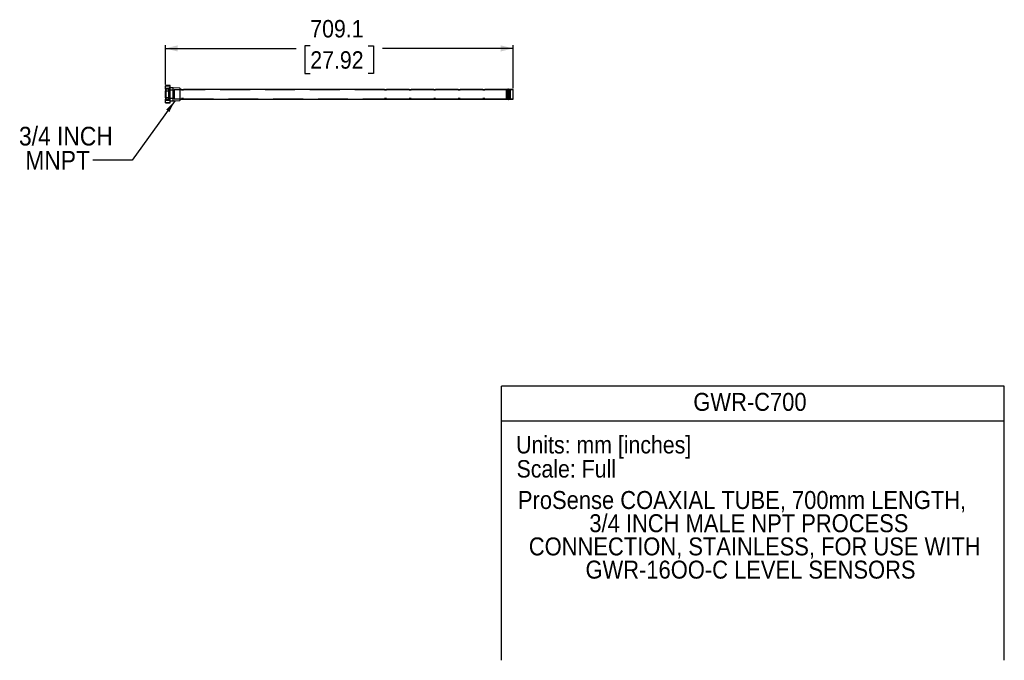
# Model space of a CAD drawing. Header units: millimetres. Extents: x 74 to 4064, y 0 to 1305.
# Tile 2 of 2: x 2056 to 4064, y 0 to 1305. Entities that reach past the tile are written whole.
import ezdxf
from ezdxf.enums import TextEntityAlignment as Align

# ---------------------------------------------------------------- set-up
doc = ezdxf.new("R2010")
doc.units = ezdxf.units.MM
doc.header["$LTSCALE"] = 2
doc.linetypes.add('SLD-Dashed', pattern=[45.72, 30.48, -15.24])
doc.linetypes.add('SLD-Solid', pattern=[0])
doc.layers.add('DIMENSIONS', color=140, linetype='SLD-Solid', lineweight=25)
doc.layers.add('TEXT', color=140, linetype='SLD-Solid', lineweight=25)
doc.layers.add('HIDDEN', color=102, linetype='SLD-Dashed')
doc.layers.add('SLD-DEFPOINTS', color=7, linetype='Continuous', plot=False)
doc.layers.get('SLD-DEFPOINTS').off()
doc.styles.add('SLDTEXTSTYLE0', font='GOTHIC.TTF', dxfattribs={"width": 0.913})
doc.styles.get("Standard").update_dxf_attribs({"font": 'GOTHIC.TTF'})
doc.dimstyles.new('SLDDIMSTYLE3', dxfattribs={"dimtxt": 35.56, "dimasz": 25.4, "dimexe": 0, "dimexo": 0.0625, "dimgap": 8.89, "dimtad": 0, "dimtih": 1, "dimtoh": 1, "dimdec": 1, "dimrnd": 1e-09, "dimzin": 12, "dimdsep": 46, "dimtxsty": 'SLDTEXTSTYLE0', "dimsah": 1, "dimcen": 0.09, "dimadec": 0, "dimazin": 3, "dimtfac": 1, "dimtdec": 1, "dimtofl": 0, "dimtmove": 0, "dimatfit": 3, "dimfxl": 0, "dimfrac": 2, "dimtolj": 1, "dimtzin": 12, "dimarcsym": 0})
doc.dimstyles.new('SLDDIMSTYLE4', dxfattribs={"dimtxt": 0.18, "dimasz": 25.4, "dimexe": 0, "dimexo": 0.0625, "dimgap": 0, "dimtad": 0, "dimtih": 1, "dimtoh": 1, "dimdec": 0, "dimrnd": 1e-09, "dimzin": 0, "dimdsep": 46, "dimtxsty": 'Standard', "dimsah": 1, "dimcen": 0.09, "dimadec": 0, "dimazin": 0, "dimtfac": 25.4, "dimtdec": 0, "dimtofl": 0, "dimtmove": 0, "dimatfit": 3, "dimfxl": 0, "dimfrac": 2, "dimtolj": 1, "dimtzin": 0, "dimarcsym": 0})

# ---------------------------------------------------------------- blocks, each defined once
blk = doc.blocks.new('Block1')
at = {"color": 140, "linetype": 'SLD-Solid', "lineweight": 18}
blk.add_line((4064, 0), (3038.8, 0), dxfattribs=at)
at = {"layer": 'TEXT'}
for p, q in [((4064, 558.8), (3038.8, 558.8)), ((3038.8, 0), (3038.8, 558.8)), ((4064, 0), (4064, 558.8)), ((3038.8, 487.7), (4064, 487.7))]:
    blk.add_line(p, q, dxfattribs=at)
at = {"layer": 'TEXT', "char_height": 35.56, "attachment_point": 1, "style": 'SLDTEXTSTYLE0'}
for s, insert in [('Units: mm [inches]', (3068.6, 457.1)), ('Scale: Full', (3069.6, 408))]:
    blk.add_mtext(s, dxfattribs=dict(at, insert=insert))
at = {"layer": 'TEXT', "color": 140, "style": 'SLDTEXTSTYLE0', "width": 0.913}
for tag, p in [('AUTOATTR1', (3429.9, 497.4)), ('AUTOATTR0_0', (3072.3, 297.4)), ('AUTOATTR0_1', (3217.9, 250.1)), ('AUTOATTR0_2', (3094.5, 202.8)), ('AUTOATTR0_3', (3210.1, 155.5))]:
    blk.add_attdef(tag, text='', height=36.6, dxfattribs=at).set_placement(p, align=Align.BOTTOM_LEFT)
blk = doc.blocks.new('_D_3')
at = {"layer": 'DIMENSIONS'}
for p, q in [((2353.4, 1173.5), (2353.4, 1253.3)), ((2353.4, 1247), (2620, 1247)), ((2648.9, 1252.2), (2638, 1252.2)), ((2638, 1252.2), (2638, 1195.8)), ((2767.1, 1252.2), (2777.9, 1252.2)), ((2777.9, 1252.2), (2777.9, 1195.8)), ((3062.5, 1247), (2796, 1247)), ((3062.5, 1166.1), (3062.5, 1253.3)), ((2638, 1195.8), (2648.9, 1195.8)), ((2777.9, 1195.8), (2767.1, 1195.8))]:
    blk.add_line(p, q, dxfattribs=at)
for points in [[(2353.4, 1247), (2378.8, 1240.6), (2378.8, 1253.3)], [(3062.5, 1247), (3037.1, 1253.3), (3037.1, 1240.6)]]:
    blk.add_solid(points, dxfattribs=at)
at = {"layer": 'DIMENSIONS', "char_height": 35.56, "attachment_point": 1, "style": 'SLDTEXTSTYLE0'}
for s, insert in [('709.1', (2648.9, 1304.9)), ('27.92', (2648.9, 1241.2))]:
    blk.add_mtext(s, dxfattribs=dict(at, insert=insert))
blk = doc.blocks.new('SW_NOTE_1')
at = {"layer": 'TEXT', "color": 0, "char_height": 38.1, "attachment_point": 1, "style": 'SLDTEXTSTYLE0'}
for s, insert in [('3/4 INCH', (-150.8, 68.3)), (' MNPT', (-150.8, 19))]:
    blk.add_mtext(s, dxfattribs=dict(at, insert=insert))

msp = doc.modelspace()

# ---------------------------------------------------------------- linework, layer by layer
for p, q in [((2363.43, 1171.06), (2353.43, 1171.06)), ((2353.43, 1171.06), (2353.43, 1170.96)), ((2353.43, 1170.96), (2363.43, 1170.96)), ((2353.43, 1163.87), (2353.43, 1170.96)), ((2363.43, 1170.96), (2363.43, 1171.06)), ((2363.43, 1163.87), (2363.43, 1170.96)), ((2369.63, 1166.94), (2363.43, 1166.94)), ((2369.63, 1140.19), (2369.63, 1166.94)), ((2382.65, 1166.29), (2369.63, 1166.7)), ((2383.43, 1165.51), (2382.65, 1166.29)), ((2382.65, 1166.29), (2382.65, 1140.83)), ((2383.43, 1141.62), (2383.43, 1165.51)), ((2363.43, 1163.87), (2353.43, 1163.87)), ((2353.43, 1163.87), (2353.43, 1160.65)), ((2353.43, 1146.47), (2353.43, 1160.65)), ((2353.43, 1160.65), (2363.43, 1160.65)), ((2363.43, 1146.47), (2353.43, 1146.47)), ((2353.43, 1146.47), (2353.43, 1143.25)), ((2363.43, 1160.65), (2363.43, 1163.87)), ((2363.43, 1146.47), (2363.43, 1160.65)), ((2363.43, 1143.25), (2363.43, 1146.47)), ((2386.54, 1163.56), (2383.43, 1163.56)), ((2800.54, 1163.56), (2390.52, 1163.56)), ((2850.54, 1163.56), (2804.52, 1163.56)), ((2900.54, 1163.56), (2854.52, 1163.56)), ((2950.54, 1163.56), (2904.52, 1163.56)), ((3000.54, 1163.56), (2954.52, 1163.56)), ((3050.55, 1163.56), (3004.52, 1163.56)), ((3052.03, 1163.85), (3052.03, 1163.8)), ((3052.03, 1163.8), (3052.03, 1143.32)), ((3053.03, 1163.8), (3053.03, 1163.85)), ((3053.03, 1143.32), (3053.03, 1163.8)), ((3062.53, 1163.56), (3054.51, 1163.56)), ((3062.53, 1143.56), (3062.53, 1163.56)), ((2353.43, 1143.25), (2363.43, 1143.25)), ((2353.43, 1136.16), (2353.43, 1143.25)), ((2363.43, 1136.16), (2353.43, 1136.16)), ((2353.43, 1136.16), (2353.43, 1136.06)), ((2353.43, 1136.06), (2363.43, 1136.06)), ((2363.43, 1136.16), (2363.43, 1143.25)), ((2363.43, 1140.19), (2369.63, 1140.19)), ((2363.43, 1136.06), (2363.43, 1136.16)), ((2369.63, 1140.43), (2382.65, 1140.83)), ((2382.65, 1140.83), (2383.43, 1141.62)), ((2383.43, 1143.56), (2386.56, 1143.56)), ((2390.52, 1143.56), (2800.56, 1143.56)), ((2804.52, 1143.56), (2850.56, 1143.56)), ((2854.52, 1143.56), (2900.56, 1143.56)), ((2904.52, 1143.56), (2950.56, 1143.56)), ((2954.52, 1143.56), (3000.56, 1143.56)), ((3004.52, 1143.56), (3050.56, 1143.56)), ((3052.03, 1143.32), (3052.03, 1143.28)), ((3053.03, 1143.28), (3053.03, 1143.32)), ((3054.52, 1143.56), (3062.53, 1143.56))]:
    msp.add_line(p, q)
for centre, radius, start, end in [((2388.53, 1173.46), 10.09, 258.58641, 281.31914), ((2802.53, 1173.46), 10.09, 258.58567, 281.31988), ((2852.53, 1173.46), 10.1, 258.58847, 281.31708), ((2902.53, 1173.45), 10.09, 258.58266, 281.32288), ((2952.53, 1173.46), 10.1, 258.58859, 281.31696), ((3002.53, 1173.46), 10.1, 258.58859, 281.31696), ((3052.53, 1163.85), 0.5, 0, 180), ((3052.53, 1163.8), 0.496, 89.56268, 179.56159), ((3052.54, 1163.8), 0.496, 0.44818, 90.43437), ((3052.53, 1143.32), 0.496, 180.43841, 270.43732), ((3052.53, 1143.28), 0.5, 180, 0), ((3052.54, 1143.32), 0.496, 269.56563, 359.55182)]:
    msp.add_arc(centre, radius, start, end)
for points, knots in [([(3052.23, 1163.36), (3052.02, 1163.38), (3051.58, 1163.4), (3051.04, 1163.47), (3050.68, 1163.53), (3050.51, 1163.57), (3050.55, 1163.56), (3050.55, 1163.56)], [0, 0, 0, 0, 0.2359164, 0.4717085, 0.7102739, 0.9483077, 1, 1, 1, 1]), ([(3054.51, 1163.56), (3054.51, 1163.56), (3054.54, 1163.56), (3054.35, 1163.52), (3053.96, 1163.46), (3053.43, 1163.39), (3053.02, 1163.37), (3052.83, 1163.36)], [0, 0, 0, 0, 0.0942971, 0.3267011, 0.5610046, 0.7993012, 1, 1, 1, 1]), ([(2386.56, 1143.57), (2386.56, 1143.57), (2386.54, 1143.56), (2386.74, 1143.6), (2387.15, 1143.67), (2387.72, 1143.74), (2388.38, 1143.77), (2389.06, 1143.76), (2389.67, 1143.7), (2390.16, 1143.63), (2390.48, 1143.57), (2390.51, 1143.57), (2390.52, 1143.56)], [0, 0, 0, 0, 0.0499293, 0.155067, 0.2612094, 0.3691154, 0.4768363, 0.5826174, 0.6877624, 0.7945291, 0.9026735, 1, 1, 1, 1]), ([(2800.56, 1143.57), (2800.56, 1143.57), (2800.54, 1143.56), (2800.74, 1143.6), (2801.15, 1143.67), (2801.72, 1143.74), (2802.38, 1143.77), (2803.06, 1143.76), (2803.67, 1143.7), (2804.16, 1143.63), (2804.48, 1143.57), (2804.51, 1143.57), (2804.52, 1143.56)], [0, 0, 0, 0, 0.04992919, 0.15506687, 0.26121092, 0.36911364, 0.47683763, 0.58261613, 0.68776103, 0.79452874, 0.90267368, 1, 1, 1, 1]), ([(2850.56, 1143.57), (2850.56, 1143.57), (2850.54, 1143.56), (2850.74, 1143.6), (2851.15, 1143.67), (2851.72, 1143.74), (2852.38, 1143.77), (2853.06, 1143.76), (2853.67, 1143.7), (2854.16, 1143.63), (2854.48, 1143.57), (2854.51, 1143.57), (2854.52, 1143.56)], [0, 0, 0, 0, 0.0499292, 0.155067, 0.2612083, 0.3691151, 0.4768346, 0.5826179, 0.6877629, 0.7945307, 0.9026736, 1, 1, 1, 1]), ([(2900.56, 1143.57), (2900.56, 1143.57), (2900.54, 1143.56), (2900.74, 1143.6), (2901.15, 1143.67), (2901.72, 1143.74), (2902.38, 1143.77), (2903.06, 1143.76), (2903.67, 1143.7), (2904.16, 1143.63), (2904.48, 1143.57), (2904.51, 1143.57), (2904.52, 1143.56)], [0, 0, 0, 0, 0.04992929, 0.15506729, 0.2612059, 0.36911291, 0.47683261, 0.58261616, 0.6877657, 0.79453029, 0.90267338, 1, 1, 1, 1]), ([(2950.56, 1143.57), (2950.56, 1143.57), (2950.54, 1143.56), (2950.74, 1143.6), (2951.15, 1143.67), (2951.72, 1143.74), (2952.38, 1143.77), (2953.06, 1143.76), (2953.67, 1143.7), (2954.16, 1143.63), (2954.48, 1143.57), (2954.51, 1143.57), (2954.52, 1143.56)], [0, 0, 0, 0, 0.04992929, 0.15506729, 0.2612059, 0.36911291, 0.47683261, 0.58261616, 0.6877657, 0.79453029, 0.90267338, 1, 1, 1, 1]), ([(3000.56, 1143.57), (3000.56, 1143.57), (3000.54, 1143.56), (3000.74, 1143.6), (3001.15, 1143.67), (3001.72, 1143.74), (3002.38, 1143.77), (3003.06, 1143.76), (3003.67, 1143.7), (3004.16, 1143.63), (3004.48, 1143.57), (3004.51, 1143.57), (3004.52, 1143.56)], [0, 0, 0, 0, 0.0499292, 0.1550668, 0.2612107, 0.3691173, 0.4768365, 0.5826196, 0.6877601, 0.7945311, 0.9026738, 1, 1, 1, 1]), ([(3050.56, 1143.57), (3050.55, 1143.57), (3050.53, 1143.56), (3050.72, 1143.6), (3051.11, 1143.66), (3051.64, 1143.73), (3052.05, 1143.75), (3052.23, 1143.76)], [0, 0, 0, 0, 0.0942977, 0.3266969, 0.5610019, 0.7993, 1, 1, 1, 1]), ([(3052.83, 1143.76), (3053.05, 1143.75), (3053.49, 1143.73), (3054.03, 1143.65), (3054.39, 1143.59), (3054.55, 1143.56), (3054.52, 1143.56), (3054.52, 1143.57)], [0, 0, 0, 0, 0.2359154, 0.4717063, 0.7102823, 0.9483099, 1, 1, 1, 1])]:
    msp.add_open_spline(points, degree=3, knots=knots)
at = {"layer": 'HIDDEN'}
for p, q in [((2354.44, 1165.62), (2353.43, 1166.62)), ((2354.44, 1165.62), (2354.44, 1141.5)), ((2360.03, 1165.62), (2354.44, 1165.62)), ((2361.78, 1166.63), (2360.03, 1165.62)), ((2360.03, 1165.62), (2360.03, 1141.5)), ((2361.78, 1166.63), (2361.78, 1140.49)), ((2362.53, 1140.92), (2362.53, 1166.2)), ((2371.53, 1161.81), (2362.53, 1161.81)), ((2362.53, 1145.31), (2371.53, 1145.31)), ((2371.53, 1162.56), (2371.53, 1144.56)), ((2386.54, 1162.56), (2371.53, 1162.56)), ((2371.53, 1144.56), (2386.54, 1144.56)), ((2386.53, 1163.56), (2386.53, 1162.56)), ((2386.53, 1144.56), (2386.53, 1143.56)), ((2800.54, 1162.56), (2390.51, 1162.56)), ((2390.51, 1144.56), (2800.54, 1144.56)), ((2390.53, 1162.56), (2390.53, 1163.56)), ((2390.53, 1143.56), (2390.53, 1144.57)), ((2800.53, 1163.56), (2800.53, 1162.56)), ((2800.53, 1144.56), (2800.53, 1143.56)), ((2850.54, 1162.56), (2804.51, 1162.56)), ((2804.51, 1144.56), (2850.54, 1144.56)), ((2804.53, 1162.56), (2804.53, 1163.56)), ((2804.53, 1143.56), (2804.53, 1144.57)), ((2850.53, 1163.56), (2850.53, 1162.56)), ((2850.53, 1144.56), (2850.53, 1143.56)), ((2900.54, 1162.56), (2854.51, 1162.56)), ((2854.51, 1144.56), (2900.54, 1144.56)), ((2854.53, 1162.56), (2854.53, 1163.56)), ((2854.53, 1143.56), (2854.53, 1144.57)), ((2900.53, 1163.56), (2900.53, 1162.56)), ((2900.53, 1144.56), (2900.53, 1143.56)), ((2950.54, 1162.56), (2904.51, 1162.56)), ((2904.51, 1144.56), (2950.54, 1144.56)), ((2904.53, 1162.56), (2904.53, 1163.56)), ((2904.53, 1143.56), (2904.53, 1144.57)), ((2950.53, 1163.56), (2950.53, 1162.56)), ((2950.53, 1144.56), (2950.53, 1143.56)), ((3000.54, 1162.56), (2954.51, 1162.56)), ((2954.51, 1144.56), (3000.54, 1144.56)), ((2954.53, 1162.56), (2954.53, 1163.56)), ((2954.53, 1143.56), (2954.53, 1144.57)), ((3000.53, 1163.56), (3000.53, 1162.56)), ((3000.53, 1144.56), (3000.53, 1143.56)), ((3048.78, 1162.56), (3004.51, 1162.56)), ((3004.51, 1144.56), (3048.78, 1144.56)), ((3004.53, 1162.56), (3004.53, 1163.56)), ((3004.53, 1143.56), (3004.53, 1144.57)), ((3048.78, 1144.56), (3048.78, 1162.56)), ((3049.38, 1161.03), (3048.78, 1162.06)), ((3048.78, 1145.06), (3049.38, 1146.1)), ((3051.96, 1161.06), (3049.36, 1161.06)), ((3049.36, 1160.74), (3049.36, 1161.01)), ((3051.96, 1160.74), (3049.36, 1160.74)), ((3051.96, 1160.62), (3049.36, 1160.62)), ((3051.96, 1156.11), (3049.36, 1156.11)), ((3051.96, 1155.74), (3049.36, 1155.74)), ((3051.96, 1151.39), (3049.36, 1151.39)), ((3051.96, 1151.02), (3049.36, 1151.02)), ((3051.96, 1146.51), (3049.36, 1146.51)), ((3051.96, 1146.38), (3049.36, 1146.38)), ((3049.36, 1146.06), (3051.96, 1146.06)), ((3055.14, 1157.36), (3049.93, 1157.36)), ((3049.93, 1149.76), (3055.14, 1149.76)), ((3055.12, 1157.36), (3049.94, 1157.36)), ((3049.94, 1149.76), (3055.12, 1149.76)), ((3050.53, 1163.56), (3050.53, 1162.56)), ((3051.96, 1162.56), (3050.53, 1162.56)), ((3050.53, 1144.57), (3050.53, 1143.56)), ((3050.53, 1144.56), (3051.96, 1144.56)), ((3051.35, 1156.98), (3051.35, 1155.77)), ((3051.35, 1156.98), (3053.72, 1156.98)), ((3053.72, 1156.96), (3051.35, 1156.96)), ((3053.72, 1155.77), (3051.35, 1155.77)), ((3051.35, 1155.74), (3053.72, 1155.74)), ((3051.35, 1151.39), (3051.35, 1150.17)), ((3051.35, 1151.39), (3053.72, 1151.39)), ((3053.72, 1151.35), (3051.35, 1151.35)), ((3053.72, 1150.17), (3051.35, 1150.17)), ((3051.35, 1150.14), (3053.72, 1150.14)), ((3051.96, 1162.36), (3051.96, 1162.56)), ((3051.96, 1144.77), (3051.96, 1162.36)), ((3051.96, 1159.52), (3053.11, 1159.52)), ((3053.11, 1159.51), (3051.96, 1159.51)), ((3053.11, 1157.25), (3051.96, 1157.25)), ((3051.96, 1157.23), (3053.11, 1157.23)), ((3051.96, 1149.89), (3053.11, 1149.89)), ((3053.11, 1149.88), (3051.96, 1149.88)), ((3053.11, 1147.61), (3051.96, 1147.61)), ((3051.96, 1147.6), (3053.11, 1147.6)), ((3051.96, 1144.56), (3051.96, 1144.77)), ((3052.23, 1143.76), (3052.23, 1163.36)), ((3052.83, 1163.36), (3052.83, 1143.76)), ((3053.11, 1162.56), (3053.11, 1162.36)), ((3054.53, 1162.56), (3053.11, 1162.56)), ((3053.11, 1144.77), (3053.11, 1162.36)), ((3055.71, 1161.06), (3053.11, 1161.06)), ((3055.71, 1160.74), (3053.11, 1160.74)), ((3055.71, 1160.62), (3053.11, 1160.62)), ((3055.71, 1156.11), (3053.11, 1156.11)), ((3055.71, 1155.74), (3053.11, 1155.74)), ((3055.71, 1151.39), (3053.11, 1151.39)), ((3055.71, 1151.02), (3053.11, 1151.02)), ((3055.71, 1146.51), (3053.11, 1146.51)), ((3055.71, 1146.38), (3053.11, 1146.38)), ((3053.11, 1146.06), (3055.71, 1146.06)), ((3053.11, 1144.77), (3053.11, 1144.56)), ((3053.11, 1144.56), (3054.53, 1144.56)), ((3053.72, 1156.98), (3053.72, 1155.77)), ((3053.72, 1151.39), (3053.72, 1150.17)), ((3054.53, 1162.56), (3054.53, 1163.56)), ((3054.53, 1143.56), (3054.53, 1144.57)), ((3056.28, 1162.06), (3055.69, 1161.03)), ((3055.69, 1146.1), (3056.28, 1145.06)), ((3055.71, 1160.74), (3055.71, 1161.01)), ((3056.28, 1162.56), (3056.28, 1144.56)), ((3062.53, 1162.56), (3056.28, 1162.56)), ((3056.28, 1144.56), (3062.53, 1144.56)), ((2353.43, 1140.5), (2354.44, 1141.5)), ((2354.44, 1141.5), (2360.03, 1141.5)), ((2360.03, 1141.5), (2361.78, 1140.49))]:
    msp.add_line(p, q, dxfattribs=at)
for centre, start, end in [((2362.03, 1166.2), 0, 119.99927), ((3052.53, 1163.85), 180, 0), ((3052.53, 1163.81), 180.5934, 359.4066), ((2362.03, 1140.92), 240.00073, 0), ((3052.53, 1143.31), 0.70773, 179.29227), ((3052.53, 1143.28), 0, 180)]:
    msp.add_arc(centre, 0.5, start, end, dxfattribs=at)
for points, knots in [([(2386.54, 1162.56), (2386.57, 1162.55), (2386.63, 1162.54), (2387, 1162.47), (2387.52, 1162.39), (2388.17, 1162.34), (2388.85, 1162.33), (2389.48, 1162.38), (2390.02, 1162.46), (2390.39, 1162.53), (2390.55, 1162.57), (2390.52, 1162.56), (2390.51, 1162.56)], [0, 0, 0, 0, 0.10756379, 0.21506133, 0.32420336, 0.43413, 0.54196181, 0.64810572, 0.7555773, 0.8653179, 0.97478287, 1, 1, 1, 1]), ([(2390.51, 1144.57), (2390.51, 1144.57), (2390.53, 1144.56), (2390.33, 1144.61), (2389.93, 1144.68), (2389.36, 1144.76), (2388.7, 1144.79), (2388.02, 1144.78), (2387.41, 1144.72), (2386.92, 1144.64), (2386.59, 1144.58), (2386.56, 1144.57), (2386.54, 1144.56)], [0, 0, 0, 0, 0.0492651, 0.1538862, 0.259714, 0.3677177, 0.475543, 0.5809684, 0.6855646, 0.7921383, 0.9004526, 1, 1, 1, 1]), ([(2388.07, 1144.77), (2388.09, 1144.78), (2388.26, 1144.79), (2388.45, 1144.79), (2388.63, 1144.79)], [0, 0, 0, 0, 0.0834162, 1, 1, 1, 1]), ([(2800.54, 1162.56), (2800.57, 1162.55), (2800.63, 1162.54), (2801, 1162.47), (2801.52, 1162.39), (2802.17, 1162.34), (2802.85, 1162.33), (2803.48, 1162.38), (2804.02, 1162.46), (2804.39, 1162.53), (2804.55, 1162.57), (2804.52, 1162.56), (2804.51, 1162.56)], [0, 0, 0, 0, 0.1075632, 0.2150599, 0.3242044, 0.4341321, 0.5419599, 0.6481066, 0.7555755, 0.8653182, 0.9747827, 1, 1, 1, 1]), ([(2804.51, 1144.57), (2804.51, 1144.57), (2804.53, 1144.56), (2804.33, 1144.61), (2803.93, 1144.68), (2803.36, 1144.76), (2802.7, 1144.79), (2802.02, 1144.78), (2801.41, 1144.72), (2800.92, 1144.64), (2800.59, 1144.58), (2800.56, 1144.57), (2800.54, 1144.56)], [0, 0, 0, 0, 0.049265, 0.1538859, 0.2597145, 0.3677164, 0.4755419, 0.5809684, 0.6855633, 0.7921382, 0.9004526, 1, 1, 1, 1]), ([(2802.07, 1144.77), (2802.09, 1144.78), (2802.26, 1144.79), (2802.45, 1144.79), (2802.63, 1144.79)], [0, 0, 0, 0, 0.0833757, 1, 1, 1, 1]), ([(2804.44, 1163.54), (2804.48, 1163.55), (2804.55, 1163.56), (2804.52, 1163.56), (2804.52, 1163.56)], [0, 0, 0, 0, 0.71363522, 1, 1, 1, 1]), ([(2850.54, 1162.56), (2850.57, 1162.55), (2850.63, 1162.54), (2851, 1162.47), (2851.52, 1162.39), (2852.17, 1162.34), (2852.85, 1162.33), (2853.48, 1162.38), (2854.02, 1162.46), (2854.4, 1162.53), (2854.56, 1162.57), (2854.53, 1162.56), (2854.37, 1162.53), (2854.31, 1162.52)], [0, 0, 0, 0, 0.09388938, 0.18771975, 0.2829852, 0.37893753, 0.4730612, 0.56570922, 0.65951867, 0.75530722, 0.8508563, 0.94436106, 1, 1, 1, 1]), ([(2854.51, 1144.57), (2854.51, 1144.57), (2854.53, 1144.56), (2854.33, 1144.61), (2853.93, 1144.68), (2853.36, 1144.76), (2852.7, 1144.79), (2852.02, 1144.78), (2851.41, 1144.72), (2850.92, 1144.64), (2850.59, 1144.58), (2850.56, 1144.57), (2850.54, 1144.56)], [0, 0, 0, 0, 0.0492651, 0.153886, 0.2597145, 0.3677164, 0.4755419, 0.5809685, 0.6855633, 0.7921382, 0.9004526, 1, 1, 1, 1]), ([(2900.54, 1162.56), (2900.57, 1162.55), (2900.63, 1162.54), (2901, 1162.47), (2901.52, 1162.39), (2902.17, 1162.34), (2902.85, 1162.33), (2903.48, 1162.38), (2904.02, 1162.46), (2904.39, 1162.53), (2904.55, 1162.57), (2904.52, 1162.56), (2904.51, 1162.56)], [0, 0, 0, 0, 0.1075652, 0.2150592, 0.3242036, 0.4341312, 0.5419638, 0.6481058, 0.7555784, 0.8653183, 0.9747827, 1, 1, 1, 1]), ([(2904.51, 1144.57), (2904.51, 1144.57), (2904.53, 1144.56), (2904.33, 1144.61), (2903.93, 1144.68), (2903.36, 1144.76), (2902.7, 1144.79), (2902.02, 1144.78), (2901.41, 1144.72), (2900.92, 1144.64), (2900.59, 1144.58), (2900.56, 1144.57), (2900.54, 1144.56)], [0, 0, 0, 0, 0.0492652, 0.1538847, 0.2597163, 0.3677144, 0.4755447, 0.5809714, 0.6855621, 0.7921372, 0.9004518, 1, 1, 1, 1]), ([(2950.54, 1162.56), (2950.57, 1162.55), (2950.63, 1162.54), (2951, 1162.47), (2951.52, 1162.39), (2952.17, 1162.34), (2952.85, 1162.33), (2953.48, 1162.38), (2954.02, 1162.46), (2954.39, 1162.53), (2954.55, 1162.57), (2954.52, 1162.56), (2954.51, 1162.56)], [0, 0, 0, 0, 0.10756281, 0.21506156, 0.3242056, 0.43413285, 0.54196512, 0.64810681, 0.75557908, 0.86531869, 0.97478279, 1, 1, 1, 1]), ([(2954.51, 1144.57), (2954.51, 1144.57), (2954.53, 1144.56), (2954.33, 1144.61), (2953.93, 1144.68), (2953.36, 1144.76), (2952.7, 1144.79), (2952.02, 1144.78), (2951.41, 1144.72), (2950.92, 1144.64), (2950.59, 1144.58), (2950.56, 1144.57), (2950.54, 1144.56)], [0, 0, 0, 0, 0.04926516, 0.15388466, 0.25971619, 0.36772216, 0.47554316, 0.58096986, 0.68556913, 0.79213731, 0.90045184, 1, 1, 1, 1]), ([(2952.07, 1144.77), (2952.09, 1144.78), (2952.26, 1144.79), (2952.45, 1144.79), (2952.63, 1144.79)], [0, 0, 0, 0, 0.0834693, 1, 1, 1, 1]), ([(3000.54, 1162.56), (3000.57, 1162.55), (3000.63, 1162.54), (3001, 1162.47), (3001.52, 1162.39), (3002.17, 1162.34), (3002.85, 1162.33), (3003.48, 1162.38), (3004.02, 1162.46), (3004.39, 1162.53), (3004.55, 1162.57), (3004.52, 1162.56), (3004.51, 1162.56)], [0, 0, 0, 0, 0.1075631, 0.215062, 0.3242063, 0.4341248, 0.5419573, 0.6481084, 0.7555732, 0.8653184, 0.9747827, 1, 1, 1, 1]), ([(3002.63, 1144.79), (3002.85, 1144.78), (3003.3, 1144.76), (3003.87, 1144.69), (3004.3, 1144.61), (3004.54, 1144.56), (3004.55, 1144.56), (3004.34, 1144.61), (3003.93, 1144.68), (3003.36, 1144.76), (3002.7, 1144.79), (3002.02, 1144.78), (3001.41, 1144.72), (3000.92, 1144.64), (3000.59, 1144.58), (3000.56, 1144.57), (3000.54, 1144.56)], [0, 0, 0, 0, 0.0713423, 0.1426303, 0.2150619, 0.2879546, 0.3594772, 0.4299625, 0.5012586, 0.5740234, 0.6466637, 0.7176909, 0.7881606, 0.8599614, 0.9329342, 1, 1, 1, 1]), ([(3002.07, 1144.77), (3002.09, 1144.78), (3002.26, 1144.79), (3002.45, 1144.79), (3002.63, 1144.79)], [0, 0, 0, 0, 0.0833801, 1, 1, 1, 1]), ([(3051.35, 1156.98), (3051.27, 1157.01), (3051.16, 1157.08), (3050.93, 1157.29), (3050.81, 1157.42), (3050.57, 1157.74), (3050.44, 1157.92), (3050.27, 1158.21), (3050.21, 1158.31), (3050.09, 1158.52), (3050.04, 1158.63), (3049.93, 1158.85), (3049.88, 1158.96), (3049.78, 1159.18), (3049.74, 1159.29), (3049.65, 1159.51), (3049.61, 1159.62), (3049.54, 1159.83), (3049.5, 1159.93), (3049.45, 1160.12), (3049.42, 1160.2), (3049.38, 1160.36), (3049.37, 1160.44), (3049.35, 1160.56), (3049.35, 1160.61), (3049.35, 1160.69), (3049.35, 1160.72), (3049.36, 1160.74)], [0, 0, 0, 0, 0.125, 0.125, 0.25, 0.25, 0.375, 0.375, 0.4375, 0.4375, 0.5, 0.5, 0.5625, 0.5625, 0.625, 0.625, 0.6875, 0.6875, 0.75, 0.75, 0.8125, 0.8125, 0.875, 0.875, 0.9375, 0.9375, 1, 1, 1, 1]), ([(3051.35, 1155.74), (3051.27, 1155.96), (3051.16, 1156.17), (3050.93, 1156.56), (3050.81, 1156.72), (3050.57, 1157.01), (3050.44, 1157.12), (3050.27, 1157.25), (3050.21, 1157.29), (3050.09, 1157.34), (3050.04, 1157.35), (3049.93, 1157.37), (3049.88, 1157.36), (3049.78, 1157.34), (3049.74, 1157.32), (3049.65, 1157.25), (3049.61, 1157.21), (3049.54, 1157.1), (3049.5, 1157.04), (3049.45, 1156.89), (3049.42, 1156.81), (3049.38, 1156.63), (3049.37, 1156.53), (3049.35, 1156.32), (3049.35, 1156.21), (3049.35, 1155.98), (3049.35, 1155.86), (3049.36, 1155.74)], [0, 0, 0, 0, 0.125, 0.125, 0.25, 0.25, 0.375, 0.375, 0.4375, 0.4375, 0.5, 0.5, 0.5625, 0.5625, 0.625, 0.625, 0.6875, 0.6875, 0.75, 0.75, 0.8125, 0.8125, 0.875, 0.875, 0.9375, 0.9375, 1, 1, 1, 1]), ([(3051.35, 1151.39), (3051.27, 1151.16), (3051.16, 1150.95), (3050.93, 1150.57), (3050.81, 1150.4), (3050.57, 1150.11), (3050.44, 1150), (3050.27, 1149.87), (3050.21, 1149.84), (3050.09, 1149.79), (3050.04, 1149.77), (3049.93, 1149.76), (3049.88, 1149.76), (3049.78, 1149.79), (3049.74, 1149.81), (3049.65, 1149.87), (3049.61, 1149.92), (3049.54, 1150.02), (3049.5, 1150.09), (3049.45, 1150.23), (3049.42, 1150.31), (3049.38, 1150.5), (3049.37, 1150.59), (3049.35, 1150.8), (3049.35, 1150.92), (3049.35, 1151.15), (3049.35, 1151.27), (3049.36, 1151.39)], [0, 0, 0, 0, 0.125, 0.125, 0.25, 0.25, 0.375, 0.375, 0.4375, 0.4375, 0.5, 0.5, 0.5625, 0.5625, 0.625, 0.625, 0.6875, 0.6875, 0.75, 0.75, 0.8125, 0.8125, 0.875, 0.875, 0.9375, 0.9375, 1, 1, 1, 1]), ([(3049.36, 1156.11), (3049.36, 1156.21), (3049.37, 1156.32), (3049.38, 1156.51), (3049.4, 1156.61), (3049.43, 1156.78), (3049.45, 1156.85), (3049.5, 1157), (3049.53, 1157.06), (3049.63, 1157.22), (3049.7, 1157.29), (3049.88, 1157.37), (3049.97, 1157.37), (3050.18, 1157.31), (3050.29, 1157.25), (3050.51, 1157.08), (3050.62, 1156.96), (3050.85, 1156.69), (3050.96, 1156.53), (3051.17, 1156.18), (3051.27, 1155.98), (3051.35, 1155.77)], [0, 0, 0, 0, 0.0625, 0.0625, 0.125, 0.125, 0.1875, 0.1875, 0.25, 0.25, 0.375, 0.375, 0.5, 0.5, 0.625, 0.625, 0.75, 0.75, 0.875, 0.875, 1, 1, 1, 1]), ([(3049.36, 1151.39), (3049.36, 1152.16), (3049.36, 1152.95), (3049.36, 1154.16), (3049.36, 1154.56), (3049.36, 1155.34), (3049.36, 1155.73), (3049.36, 1156.11)], [0, 0, 0, 0, 0.5, 0.5, 0.75, 0.75, 1, 1, 1, 1]), ([(3049.36, 1155.74), (3049.36, 1154.96), (3049.36, 1154.18), (3049.36, 1152.97), (3049.36, 1152.57), (3049.36, 1151.78), (3049.36, 1151.4), (3049.36, 1151.02)], [0, 0, 0, 0, 0.5, 0.5, 0.75, 0.75, 1, 1, 1, 1]), ([(3049.36, 1151.02), (3049.37, 1150.84), (3049.39, 1150.47), (3049.51, 1150.07), (3049.69, 1149.81), (3049.86, 1149.78), (3049.94, 1149.77)], [0, 0, 0, 0, 0.2481501, 0.4960284, 0.7513117, 1, 1, 1, 1]), ([(3049.36, 1146.51), (3049.36, 1146.55), (3049.37, 1146.59), (3049.38, 1146.71), (3049.4, 1146.77), (3049.43, 1146.92), (3049.45, 1147), (3049.5, 1147.17), (3049.53, 1147.26), (3049.63, 1147.54), (3049.7, 1147.75), (3049.88, 1148.16), (3049.97, 1148.37), (3050.18, 1148.77), (3050.29, 1148.96), (3050.51, 1149.31), (3050.62, 1149.48), (3050.85, 1149.76), (3050.96, 1149.88), (3051.17, 1150.07), (3051.27, 1150.13), (3051.35, 1150.17)], [0, 0, 0, 0, 0.0625, 0.0625, 0.125, 0.125, 0.1875, 0.1875, 0.25, 0.25, 0.375, 0.375, 0.5, 0.5, 0.625, 0.625, 0.75, 0.75, 0.875, 0.875, 1, 1, 1, 1]), ([(3049.36, 1146.11), (3049.36, 1146.09), (3049.36, 1145.97), (3049.36, 1146.26), (3049.36, 1146.51)], [0, 0, 0, 0, 0.1256108, 1, 1, 1, 1]), ([(3050.76, 1162.52), (3050.7, 1162.53), (3050.54, 1162.56), (3050.51, 1162.57), (3050.66, 1162.53), (3051.02, 1162.46), (3051.48, 1162.39), (3051.83, 1162.37), (3051.96, 1162.36)], [0, 0, 0, 0, 0.1096834, 0.3029924, 0.4926467, 0.6832488, 0.8779689, 1, 1, 1, 1]), ([(3051.96, 1144.77), (3051.75, 1144.75), (3051.33, 1144.71), (3050.86, 1144.63), (3050.57, 1144.57), (3050.56, 1144.57), (3050.55, 1144.57)], [0, 0, 0, 0, 0.2637342, 0.5273282, 0.7931848, 1, 1, 1, 1]), ([(3053.11, 1162.36), (3052.89, 1162.35), (3052.51, 1162.33), (3052.13, 1162.35), (3051.96, 1162.36)], [0, 0, 0, 0, 0.5654057, 1, 1, 1, 1]), ([(3051.96, 1144.77), (3052.18, 1144.78), (3052.56, 1144.8), (3052.94, 1144.78), (3053.11, 1144.77)], [0, 0, 0, 0, 0.5654057, 1, 1, 1, 1]), ([(3052.03, 1163.38), (3052.22, 1163.37), (3052.56, 1163.35), (3052.89, 1163.37), (3053.03, 1163.38)], [0, 0, 0, 0, 0.5594176, 1, 1, 1, 1]), ([(3052.53, 1162.46), (3052.67, 1162.46), (3052.8, 1162.49), (3052.98, 1162.61), (3053.03, 1162.69), (3053.03, 1162.86), (3052.98, 1162.95), (3052.79, 1163.07), (3052.67, 1163.1), (3052.4, 1163.1), (3052.27, 1163.07), (3052.09, 1162.95), (3052.03, 1162.86), (3052.03, 1162.69), (3052.09, 1162.61), (3052.27, 1162.49), (3052.4, 1162.46), (3052.53, 1162.46)], [0, 0, 0, 0, 0.125, 0.125, 0.25, 0.25, 0.375, 0.375, 0.5, 0.5, 0.625, 0.625, 0.75, 0.75, 0.875, 0.875, 1, 1, 1, 1]), ([(3052.53, 1144.02), (3052.67, 1144.02), (3052.8, 1144.06), (3052.98, 1144.18), (3053.03, 1144.26), (3053.03, 1144.43), (3052.98, 1144.51), (3052.79, 1144.63), (3052.67, 1144.67), (3052.4, 1144.67), (3052.27, 1144.63), (3052.09, 1144.51), (3052.03, 1144.43), (3052.03, 1144.26), (3052.09, 1144.18), (3052.27, 1144.06), (3052.4, 1144.02), (3052.53, 1144.02)], [0, 0, 0, 0, 0.125, 0.125, 0.25, 0.25, 0.375, 0.375, 0.5, 0.5, 0.625, 0.625, 0.75, 0.75, 0.875, 0.875, 1, 1, 1, 1]), ([(3052.83, 1163.36), (3052.79, 1163.34), (3052.7, 1163.28), (3052.54, 1163.25), (3052.37, 1163.28), (3052.28, 1163.33), (3052.23, 1163.36)], [0, 0, 0, 0, 0.2508067, 0.5023564, 0.7413898, 1, 1, 1, 1]), ([(3053.11, 1162.36), (3053.32, 1162.37), (3053.74, 1162.41), (3054.21, 1162.49), (3054.5, 1162.55), (3054.51, 1162.56), (3054.52, 1162.56)], [0, 0, 0, 0, 0.2637306, 0.527337, 0.7931899, 1, 1, 1, 1]), ([(3054.52, 1144.57), (3054.52, 1144.57), (3054.55, 1144.56), (3054.4, 1144.59), (3054.05, 1144.66), (3053.58, 1144.73), (3053.24, 1144.76), (3053.11, 1144.77)], [0, 0, 0, 0, 0.055243, 0.312305, 0.5706643, 0.8345746, 1, 1, 1, 1]), ([(3053.72, 1156.98), (3053.81, 1157.04), (3054.01, 1157.15), (3054.4, 1157.59), (3054.81, 1158.19), (3055.19, 1158.93), (3055.48, 1159.65), (3055.66, 1160.23), (3055.74, 1160.61), (3055.72, 1160.7), (3055.71, 1160.74)], [0, 0, 0, 0, 0.1267723, 0.2529427, 0.3950361, 0.5394646, 0.6743531, 0.7953667, 0.9045322, 1, 1, 1, 1]), ([(3053.72, 1155.77), (3053.82, 1155.99), (3054.02, 1156.44), (3054.42, 1156.96), (3054.82, 1157.31), (3055.2, 1157.41), (3055.48, 1157.22), (3055.65, 1156.8), (3055.7, 1156.39), (3055.71, 1156.15), (3055.71, 1156.11)], [0, 0, 0, 0, 0.13829799, 0.27596925, 0.42995019, 0.58515092, 0.72938222, 0.85864166, 0.97551115, 1, 1, 1, 1]), ([(3053.72, 1151.39), (3053.81, 1151.17), (3054.01, 1150.73), (3054.4, 1150.2), (3054.81, 1149.83), (3055.19, 1149.71), (3055.48, 1149.88), (3055.66, 1150.29), (3055.74, 1150.82), (3055.72, 1151.21), (3055.71, 1151.39)], [0, 0, 0, 0, 0.1267723, 0.2529427, 0.3950361, 0.5394646, 0.6743531, 0.7953667, 0.9045322, 1, 1, 1, 1]), ([(3053.72, 1150.17), (3053.82, 1150.11), (3054.02, 1149.98), (3054.42, 1149.53), (3054.82, 1148.91), (3055.2, 1148.17), (3055.48, 1147.45), (3055.65, 1146.89), (3055.7, 1146.61), (3055.71, 1146.52), (3055.71, 1146.51)], [0, 0, 0, 0, 0.13829799, 0.27596925, 0.42995019, 0.58515092, 0.72938222, 0.85864166, 0.97551115, 1, 1, 1, 1]), ([(3055.14, 1157.35), (3055.15, 1157.35), (3055.29, 1157.4), (3055.48, 1157.22), (3055.66, 1156.84), (3055.74, 1156.31), (3055.72, 1155.92), (3055.71, 1155.74)], [0, 0, 0, 0, 0.03549752, 0.3179955, 0.57143497, 0.80006109, 1, 1, 1, 1]), ([(3055.71, 1151.39), (3055.71, 1152.22), (3055.71, 1153.81), (3055.71, 1155.37), (3055.71, 1156.11)], [0, 0, 0, 0, 0.5266601, 1, 1, 1, 1]), ([(3055.71, 1155.74), (3055.71, 1154.9), (3055.71, 1153.32), (3055.71, 1151.76), (3055.71, 1151.02)], [0, 0, 0, 0, 0.5266601, 1, 1, 1, 1]), ([(3055.71, 1146.11), (3055.71, 1146.09), (3055.71, 1145.97), (3055.71, 1146.26), (3055.71, 1146.51)], [0, 0, 0, 0, 0.1256108, 1, 1, 1, 1]), ([(2388.99, 1143.75), (2388.97, 1143.75), (2388.8, 1143.77), (2388.61, 1143.77), (2388.44, 1143.76)], [0, 0, 0, 0, 0.1115213, 1, 1, 1, 1]), ([(2802.44, 1143.76), (2802.21, 1143.76), (2801.77, 1143.74), (2801.19, 1143.68), (2800.77, 1143.61), (2800.54, 1143.56), (2800.56, 1143.57), (2800.56, 1143.57)], [0, 0, 0, 0, 0.21923705, 0.43836506, 0.66032457, 0.88341903, 1, 1, 1, 1]), ([(2802.99, 1143.75), (2802.97, 1143.75), (2802.8, 1143.77), (2802.61, 1143.77), (2802.44, 1143.76)], [0, 0, 0, 0, 0.1115023, 1, 1, 1, 1]), ([(2852.44, 1143.76), (2852.21, 1143.76), (2851.77, 1143.74), (2851.19, 1143.68), (2850.77, 1143.61), (2850.54, 1143.56), (2850.56, 1143.57), (2850.56, 1143.57)], [0, 0, 0, 0, 0.21924564, 0.43836434, 0.66032286, 0.88341965, 1, 1, 1, 1]), ([(2852.99, 1143.75), (2852.97, 1143.75), (2852.8, 1143.77), (2852.61, 1143.77), (2852.44, 1143.76)], [0, 0, 0, 0, 0.11155179, 1, 1, 1, 1]), ([(2902.99, 1143.75), (2902.97, 1143.75), (2902.8, 1143.77), (2902.61, 1143.77), (2902.44, 1143.76)], [0, 0, 0, 0, 0.1115459, 1, 1, 1, 1]), ([(2952.99, 1143.75), (2952.97, 1143.75), (2952.8, 1143.77), (2952.61, 1143.77), (2952.44, 1143.76)], [0, 0, 0, 0, 0.1114586, 1, 1, 1, 1]), ([(3002.99, 1143.75), (3002.97, 1143.75), (3002.8, 1143.77), (3002.61, 1143.77), (3002.44, 1143.76)], [0, 0, 0, 0, 0.1114586, 1, 1, 1, 1]), ([(3054.52, 1143.57), (3054.51, 1143.57), (3054.5, 1143.57), (3054.22, 1143.62), (3053.76, 1143.69), (3053.15, 1143.75), (3052.54, 1143.77), (3052.18, 1143.75), (3052.03, 1143.75)], [0, 0, 0, 0, 0.14186624, 0.322956, 0.50669173, 0.69280691, 0.87727572, 1, 1, 1, 1]), ([(3052.23, 1143.76), (3052.28, 1143.79), (3052.37, 1143.85), (3052.53, 1143.87), (3052.7, 1143.85), (3052.79, 1143.79), (3052.83, 1143.76)], [0, 0, 0, 0, 0.2508892, 0.502351, 0.7413871, 1, 1, 1, 1])]:
    msp.add_open_spline(points, degree=3, knots=knots, dxfattribs=at)

# ---------------------------------------------------------------- block references
at = {"layer": 'SLD-DEFPOINTS'}
msp.add_blockref('Block1', (0, 0), dxfattribs=at).add_auto_attribs({'AUTOATTR0_0': 'ProSense COAXIAL TUBE, 700mm LENGTH, ', 'AUTOATTR0_1': '3/4 INCH MALE NPT PROCESS ', 'AUTOATTR0_2': 'CONNECTION, STAINLESS, FOR USE WITH ', 'AUTOATTR0_3': 'GWR-16OO-C LEVEL SENSORS', 'AUTOATTR1': 'GWR-C700'})
at = {"layer": 'TEXT'}
msp.add_blockref('SW_NOTE_1', (2205.72, 1018.93), dxfattribs=at)

# ---------------------------------------------------------------- dimensions: what is measured, and where the dimension line sits
at = {"layer": 'DIMENSIONS'}
dim = msp.add_linear_dim(base=(2353.43, 1246.98), p1=(3062.53, 1163.56), p2=(2353.43, 1170.96), dimstyle='SLDDIMSTYLE3', dxfattribs=at)
dim.commit()
dim.dimension.update_dxf_attribs({"geometry": '_D_3', "text_midpoint": (2707.98, 1246.98), "dimtype": 160})

# ---------------------------------------------------------------- leaders
at = {"layer": 'TEXT'}
msp.add_leader([(2373.1, 1140.53), (2286.04, 1018.93), (2205.72, 1018.93)], dimstyle='SLDDIMSTYLE4', dxfattribs=at)

doc.saveas('drawing.dxf')
